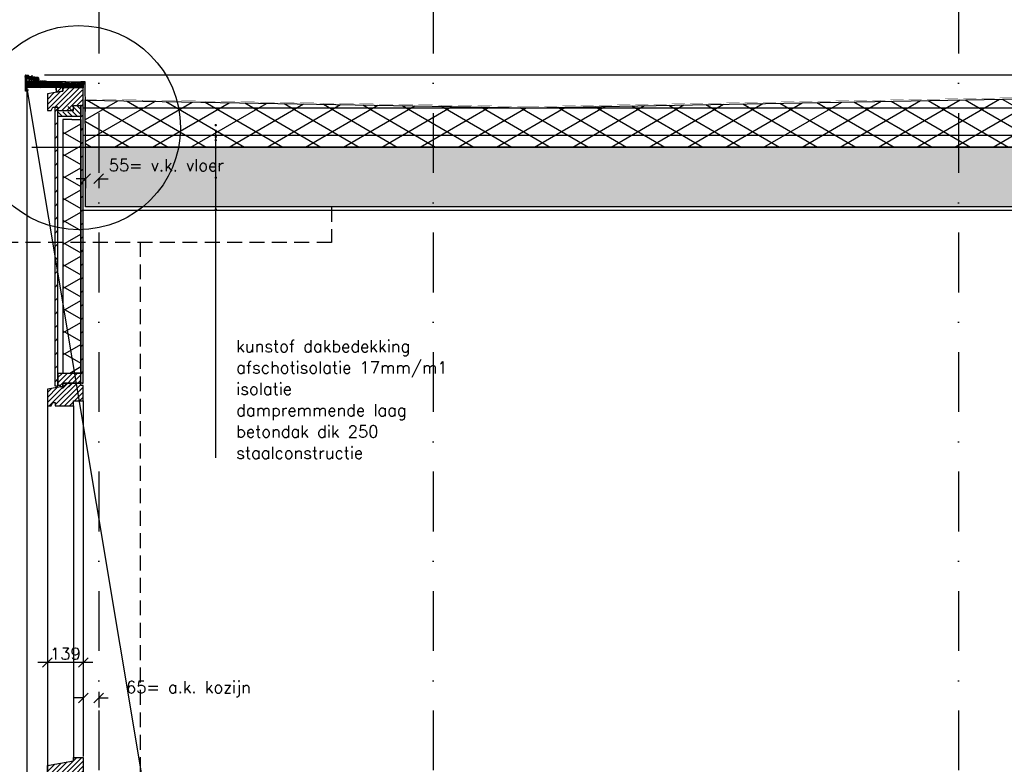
# Model space of a CAD drawing. Extents: x 0 to 317513, y 0 to 193913.
# Tile 14 of 105: x 167691 to 171814, y 158416 to 161532. Entities that reach past the tile are written whole.
import ezdxf

# ---------------------------------------------------------------- set-up
doc = ezdxf.new("R2010")
doc.units = 0
doc.header["$LTSCALE"] = 20
doc.header["$MEASUREMENT"] = 0
doc.header["$PDSIZE"] = -1
for name, pattern in [('CENTER', [5.421053, 3.388158, -0.677632, 0.677632, -0.677632]), ('DASHDOT', [25, 12.5, -6.25, 0, -6.25]), ('DD1', [2.66667, 1.66667, -0.5, 0, -0.5]), ('HIDDEN', [9.375, 6.25, -3.125]), ('HIDDEN2', [4.6875, 3.125, -1.5625])]:
    doc.linetypes.add(name, pattern=pattern)
doc.layers.get('0').update_dxf_attribs({"linetype": 'CONTINUOUS'})
doc.layers.get('DEFPOINTS').update_dxf_attribs({"linetype": 'CONTINUOUS'})
for name, color, linetype in [('_DETAILNUMMERS', 4, 'CONTINUOUS'), ('A--01A1_ACEER', 1, 'CONTINUOUS'), ('A--A21--_F-23-', 9, 'CONTINUOUS'), ('A--A23--_F--3-', 9, 'CONTINUOUS'), ('A--A35--_F--3-', 9, 'CONTINUOUS'), ('A--A42--_F--3-', 9, 'CONTINUOUS'), ('A--A42--_F-23-', 9, 'CONTINUOUS'), ('A--L13D3_VLOEREN', 3, 'CONTINUOUS'), ('A--L13DC4_VLOEREN', 4, 'HIDDEN'), ('A--L21--', 3, 'CONTINUOUS'), ('A--L21--_F--3-', 7, 'CONTINUOUS'), ('A--L21--_F-23-', 4, 'CONTINUOUS'), ('A--L27DC4_DAKEN', 4, 'HIDDEN'), ('A--L28D1_KONSTRUKTIES', 1, 'CONTINUOUS'), ('A--L28DC1_KONSTRUKTIES', 1, 'HIDDEN2'), ('A--L31--', 2, 'CONTINUOUS'), ('A--L31--_F--3-', 7, 'CONTINUOUS'), ('A--L31--_F123--A1-BINNENKOZ', 1, 'CONTINUOUS'), ('A--L31A1_BUITENKOZIJN', 1, 'CONTINUOUS'), ('A--L42--', 7, 'CONTINUOUS'), ('A--L42--_F--3-', 7, 'CONTINUOUS'), ('A--L42--_F-23-', 7, 'CONTINUOUS'), ('A--L47', 7, 'CONTINUOUS'), ('A--M$1A-_F123-', 1, 'CONTINUOUS'), ('A--T$1A-_F123_20', 1, 'CONTINUOUS'), ('A--T01A-25_TEKST', 2, 'CONTINUOUS'), ('STRAMIEN', 8, 'DD1'), ('X--LR---_CP', 7, 'CONTINUOUS')]:
    doc.layers.add(name, color=color, linetype=linetype)
doc.styles.add('ALFA-0_25', font='ROMANS')
doc.styles.add('HIEMSTRA', font='romans.shx')
doc.dimstyles.new('STANDARD$0', dxfattribs={"dimscale": 50, "dimtxt": 2.5, "dimasz": 2, "dimexe": 2, "dimexo": 0, "dimgap": 2, "dimtad": 1, "dimdec": 0, "dimzin": 0, "dimdsep": 46, "dimtxsty": 'ALFA-0_25', "dimblk1": 'OBLIQUE', "dimblk2": 'OBLIQUE', "dimsah": 1, "dimcen": -3, "dimdle": 2, "dimclrd": 1, "dimclre": 1, "dimclrt": 2, "dimadec": 0, "dimazin": 0, "dimtfac": 0.666667, "dimtofl": 0, "dimtmove": 2, "dimatfit": 3, "dimldrblk": 'OBLIQUE', "dimfxl": 0, "dimtvp": 0.833333, "dimtolj": 1, "dimtzin": 0, "dimarcsym": 0})

# ---------------------------------------------------------------- blocks, each defined once
blk = doc.blocks.new('_OBLIQUE')
at = {"color": 0, "linetype": 'ByBlock'}
blk.add_line((-0.5, -0.5), (0.5, 0.5), dxfattribs=at)
blk = doc.blocks.new('*D529')
at = {"layer": 'A--M$1A-_F123-', "color": 1, "lineweight": -2}
for p, q in [((167957.3, 158718.5), (167957.3, 158653.5)), ((168022.3, 158718.5), (168022.3, 158653.5)), ((167957.3, 158693.5), (167917.3, 158693.5)), ((168022.3, 158693.5), (168062.3, 158693.5))]:
    blk.add_line(p, q, dxfattribs=at)
at = {"layer": 'DEFPOINTS', "color": 0}
for p in [(167957.3, 158718.5), (168022.3, 158718.5), (167957.3, 158693.5)]:
    blk.add_point(p, dxfattribs=at)
at = {"layer": 'A--M$1A-_F123-', "color": 1, "lineweight": -2, "xscale": 40, "yscale": 40, "zscale": 40}
blk.add_blockref('_OBLIQUE', (167957.3, 158693.5), dxfattribs=at)
at = {"layer": 'A--M$1A-_F123-', "color": 1, "lineweight": -2, "xscale": 40, "yscale": 40, "zscale": 40, "rotation": 180}
blk.add_blockref('_OBLIQUE', (168022.3, 158693.5), dxfattribs=at)
at = {"layer": 'A--M$1A-_F123-', "color": 2, "insert": (168397.8, 158730.4), "char_height": 50, "attachment_point": 5, "style": 'ALFA-0_25'}
blk.add_mtext('\\A1;65= a.k. kozijn', dxfattribs=at)
blk = doc.blocks.new('KOZIJN_VO')
at = {"layer": 'A--A35--_F--3-'}
h = blk.add_hatch(dxfattribs=at)
h.set_pattern_fill('ALFALINE', color=256, scale=15, style=0, pattern_type=2)
h.set_pattern_definition([(45, (480.146, -1305.231), (-10.6066, 10.6066), [])])
h.paths.add_polyline_path([(-140, 34.5), (-31, 54), (-31, 68), (10, 68), (10, 0), (0, 0), (-54.9, 0), (-54.9, -27), (-96, -27), (-96, -13), (-117, -13), (-125, -27), (-140, -27)])
h = blk.add_hatch(dxfattribs=at)
h.set_pattern_fill('ALFALINE', color=256, scale=15, angle=90, style=0)
h.set_pattern_definition([(135, (-158879.265, -100162.915), (-10.6066017, -10.6066017), [])])
h.paths.add_polyline_path([(-96, -27), (-54.9, -27), (-54.9, 0), (0, 0), (0, -46), (-54.9, -46), (-96, -46)])
at = {"layer": 'A--L31--_F--3-', "color": 2, "linetype": 'Continuous'}
for points in [[(-140, 34.5), (-31, 54), (-31, 68), (10, 68), (10, 0), (0, 0), (0, 0), (-54.9, 0), (-54.9, -27), (-96, -27), (-96, -13), (-117, -13), (-125, -27), (-140, -27)], [(-96, -27), (-54.9, -27), (-54.9, 0), (0, 0), (0, -46), (-54.9, -46), (-96, -46), (-96, -27)]]:
    blk.add_lwpolyline(points, close=True, dxfattribs=at)
at = {"layer": 'X--LR---_CP'}
blk.add_point((0, 0), dxfattribs=at)
blk = doc.blocks.new('E100606D_8713350')
at = {"color": 0}
blk.add_lwpolyline([(17.9, 1.6), (20.2, 1.6), (20, 1.8, -0.57735), (20.2, 2.1), (21.5, 2.1), (22.8, 2.1, -0.57735), (23, 1.8), (22.9, 1.6), (25.2, 1.6), (25, 1.8, -0.57735), (25.2, 2.1), (26.5, 2.1), (27.8, 2.1, -0.57735), (28, 1.8), (27.9, 1.6), (30.2, 1.6), (30, 1.8, -0.57735), (30.2, 2.1), (31.5, 2.1), (32.8, 2.1, -0.57735), (33, 1.8), (32.9, 1.6), (35.2, 1.6), (35, 1.8, -0.57735), (35.2, 2.1), (36.5, 2.1), (37.8, 2.1, -0.57735), (38, 1.8), (37.9, 1.6), (40.2, 1.6), (40, 1.8, -0.57735), (40.2, 2.1), (41.5, 2.1), (42.8, 2.1, -0.57735), (43, 1.8), (42.9, 1.6), (45.2, 1.6), (45, 1.8, -0.57735), (45.2, 2.1), (46.5, 2.1), (47.8, 2.1, -0.57735), (48, 1.8), (47.9, 1.6), (50.2, 1.6), (50, 1.8, -0.57735), (50.2, 2.1), (51.5, 2.1), (52.8, 2.1, -0.57735), (53, 1.8), (52.9, 1.6), (55.2, 1.6), (55, 1.8, -0.57735), (55.2, 2.1), (56.5, 2.1), (57.8, 2.1, -0.57735), (58, 1.8), (57.9, 1.6), (60.2, 1.6), (60, 1.8, -0.57735), (60.2, 2.1), (61.5, 2.1), (62.8, 2.1, -0.57735), (63, 1.8), (62.9, 1.6), (65.2, 1.6), (65, 1.8, -0.57735), (65.2, 2.1), (66.5, 2.1), (67.8, 2.1, -0.57735), (68, 1.8), (67.9, 1.6), (70.2, 1.6), (70, 1.8, -0.57735), (70.2, 2.1), (71.5, 2.1), (72.8, 2.1, -0.57735), (73, 1.8), (72.9, 1.6), (78.3, 0.6, -0.912623), (78.3, 0.1), (-5.3, 0.1, 0.414214), (-5.8, -0.4), (-5.8, -1.4, -0.414214), (-6.3, -1.9, -0.414214), (-6.8, -1.4), (-6.8, -0.4, 0.414214), (-7.3, 0.1), (-9.5, 0.1, 0.414214), (-10, -0.4), (-10, -24.7, 0.414214), (-9.5, -25.2), (-7.3, -25.2, 0.414214), (-6.8, -24.7), (-6.8, -23.7, -0.414214), (-6.3, -23.2, -0.414214), (-5.8, -23.7), (-5.8, -25.7, -0.414214), (-6.3, -26.2), (-9.5, -26.2, 0.414214), (-10, -26.7), (-10, -38.7, 0.534511), (-9.3, -39.1), (-1, -35.7, -0.534511), (0, -36.4, -0.303347), (-0.4, -37.1), (-9.4, -40.8, -0.534511), (-11.5, -39.4), (-11.5, 12.6, -0.414214), (-10, 14.1), (0, 14.1, -0.414214), (0.5, 13.6), (0.5, 13.1, -0.414214), (0, 12.6), (-9.5, 12.6, 0.414214), (-10, 12.1), (-10, 2.6, 0.414214), (-9.5, 2.1), (-8.5, 2.1), (-7.2, 2.1, -0.57735), (-7, 1.8), (-7.1, 1.6), (-4.8, 1.6), (-5, 1.8, -0.57735), (-4.8, 2.1), (-3.5, 2.1), (-2.2, 2.1, -0.57735), (-2, 1.8), (-2.1, 1.6), (0.2, 1.6), (0, 1.8, -0.57735), (0.2, 2.1), (1.5, 2.1), (2.8, 2.1, -0.57735), (3, 1.8), (2.9, 1.6), (5.2, 1.6), (5, 1.8, -0.57735), (5.2, 2.1), (6.5, 2.1), (7.8, 2.1, -0.57735), (8, 1.8), (7.9, 1.6), (10.2, 1.6), (10, 1.8, -0.57735), (10.2, 2.1), (11.5, 2.1), (12.8, 2.1, -0.57735), (13, 1.8), (12.9, 1.6), (15.2, 1.6), (15, 1.8, -0.57735), (15.2, 2.1), (16.5, 2.1), (17.8, 2.1, -0.57735), (18, 1.8)], format="xyb", close=True, dxfattribs=at)
blk = doc.blocks.new('*U759')
at = {"layer": 'A--A42--_F-23-', "linetype": 'Continuous'}
h = blk.add_hatch(dxfattribs=at)
h.set_pattern_fill('ALFALINE', color=256, scale=40, style=0)
h.set_pattern_definition([(45, (-167845.36, -159998.335), (-28.284271, 28.284271), [])])
h.paths.add_polyline_path([(0, 0), (-6, 0), (-6, 1167.8), (0, 1167.8), (6, 1167.8), (6, 0)])
at = {"layer": 'A--L42--_F-23-', "color": 2, "linetype": 'Continuous'}
for points in [[(0, 0), (-6, 0), (-6, 1167.8), (0, 1167.8)], [(0, 0), (6, 0), (6, 1167.8), (0, 1167.8)]]:
    blk.add_lwpolyline(points, dxfattribs=at)
blk = doc.blocks.new('*U758')
at = {"layer": 'A--A42--_F-23-', "linetype": 'Continuous'}
h = blk.add_hatch(dxfattribs=at)
h.set_pattern_fill('ALFALINE', color=256, scale=40, style=0)
h.set_pattern_definition([(45, (-167952.36, -160011.32), (-28.284271, 28.284271), [])])
h.paths.add_polyline_path([(0, 0), (-5, 0), (-5, 1161.8), (0, 1161.8), (5, 1161.8), (5, 0)])
at = {"layer": 'A--L42--_F-23-', "color": 2, "linetype": 'Continuous'}
for points in [[(0, 0), (-5, 0), (-5, 1161.8), (0, 1161.8)], [(0, 0), (5, 0), (5, 1161.8), (0, 1161.8)]]:
    blk.add_lwpolyline(points, dxfattribs=at)
blk = doc.blocks.new('*U757')
at = {"layer": 'A--A21--_F-23-', "linetype": 'Continuous'}
h = blk.add_hatch(dxfattribs=at)
h.set_pattern_fill('ALFAISO', color=256, scale=80, angle=270, style=0)
h.set_pattern_definition([(330, (-40, 7e-15), (40, 69.282), []), (30, (-40, 7e-15), (-40, 69.282), [])])
h.paths.add_polyline_path([(0, 0), (37.5, 0), (37.5, -1061.7), (0, -1061.7), (-37.5, -1061.7), (-37.5, 0)])
at = {"layer": 'A--L21--_F--3-', "color": 3, "linetype": 'Continuous'}
for points in [[(0, 0), (-37.5, 0), (-37.5, -1061.7), (0, -1061.7)], [(0, 0), (37.5, 0), (37.5, -1061.7), (0, -1061.7)]]:
    blk.add_lwpolyline(points, dxfattribs=at)
blk = doc.blocks.new('*D466')
at = {"layer": 'A--M$1A-_F123-', "color": 1, "lineweight": -2}
for p, q in [((167967.4, 160866.4), (167927.4, 160866.4)), ((167967.4, 160869.3), (167967.4, 160826.4)), ((168022.3, 160869.2), (168022.3, 160826.4)), ((168022.3, 160866.4), (168062.3, 160866.4))]:
    blk.add_line(p, q, dxfattribs=at)
at = {"layer": 'DEFPOINTS', "color": 0}
for p in [(167967.4, 160869.3), (167967.4, 160866.4), (168022.3, 160869.2)]:
    blk.add_point(p, dxfattribs=at)
at = {"layer": 'A--M$1A-_F123-', "color": 1, "lineweight": -2, "xscale": 40, "yscale": 40, "zscale": 40}
blk.add_blockref('_OBLIQUE', (167967.4, 160866.4), dxfattribs=at)
at = {"layer": 'A--M$1A-_F123-', "color": 1, "lineweight": -2, "xscale": 40, "yscale": 40, "zscale": 40, "rotation": 180}
blk.add_blockref('_OBLIQUE', (168022.3, 160866.4), dxfattribs=at)
at = {"layer": 'A--M$1A-_F123-', "color": 2, "insert": (168305.3, 160922.8), "char_height": 50, "attachment_point": 5, "style": 'ALFA-0_25'}
blk.add_mtext('\\A1;55= v.k. vloer', dxfattribs=at)
blk = doc.blocks.new('*D470')
at = {"layer": 'A--M$1A-_F123-', "color": 1, "lineweight": -2}
for p, q in [((167997.3, 158841.9), (167767.3, 158841.9)), ((167807.3, 158866.9), (167807.3, 158801.9)), ((167957.3, 158866.9), (167957.3, 158801.9))]:
    blk.add_line(p, q, dxfattribs=at)
at = {"layer": 'DEFPOINTS', "color": 0}
for p in [(167807.3, 158866.9), (167807.3, 158841.9), (167957.3, 158866.9)]:
    blk.add_point(p, dxfattribs=at)
at = {"layer": 'A--M$1A-_F123-', "color": 1, "lineweight": -2, "xscale": 40, "yscale": 40, "zscale": 40, "rotation": 180}
blk.add_blockref('_OBLIQUE', (167807.3, 158841.9), dxfattribs=at)
at = {"layer": 'A--M$1A-_F123-', "color": 1, "lineweight": -2, "xscale": 40, "yscale": 40, "zscale": 40}
blk.add_blockref('_OBLIQUE', (167957.3, 158841.9), dxfattribs=at)
at = {"layer": 'A--M$1A-_F123-', "color": 2, "insert": (167882.4, 158878.8), "char_height": 50, "attachment_point": 5, "style": 'ALFA-0_25'}
blk.add_mtext('\\A1;139', dxfattribs=at)

msp = doc.modelspace()

# ---------------------------------------------------------------- hatches: boundary and pattern name
at = {"layer": 'A--A21--_F-23-'}
h = msp.add_hatch(dxfattribs=at)
h.set_pattern_fill('ALFAISO', color=256, scale=80, angle=270, style=0)
h.set_pattern_definition([(330, (-40, 58203.42), (40, 69.282032), []), (30, (-40, 58203.42), (-40, 69.282032), [])])
h.paths.add_polyline_path([(167965.8, 161194.8), (169822.3, 161163.5), (175242.7, 161262.6), (180622.3, 161163.3), (184090.6, 161262.6), (184090.6, 160999.3), (167967.4, 160999.3)])
at = {"layer": 'A--A23--_F--3-'}
h = msp.add_hatch(dxfattribs=at)
h.set_pattern_fill('ALFABET', color=256, scale=40, angle=1, style=0, pattern_type=2)
h.set_pattern_definition([(134, (397244.69, 65243.42), (172.64155, 166.718), []), (129, (397244.69, 65243.42), (-287.29845, -20.08986), [30, -330]), (184, (397244.7, 65243.42), (60.7431, 299.8624), [24, -264]), (78.5486, (397220.74, 65241.75), (-226.55556, 279.77237), [25.49608, -280.45684]), (132.8158, (397246.1, 65323.4), (-427.9869, -58.74715), [45, -495]), (82.3644, (397210.4, 65318.5), (-367.00786, 396.11265), [38.2441, -420.6852]), (187.8158, (397246.1, 65323.4), (-367.00755, 396.1129), [36, -396]), (158, (397205.74, 65304.11), (-241.53712, -156.85604), [30, -330]), (213, (397205.74, 65304.1), (-92.24906, 291.7144), [24, -264]), (107.5486, (397185.6, 65291.04), (-333.7863, 134.8581), [25.49608, -280.45684]), (141.5, (397244.69, 65243.42), (-2.53928, 133.22215), [0, -260.8, 0, -268, 0, -265]), (171.5, (397244.69, 65243.42), (-102.458415, 159.577135), [0, -152.8, 0, -254.8, 0, -101]), (211.5, (397333.87, 65241.87), (-213.653908, -5.29398), [0, -100, 0, -312, 0, -414]), (221.5, (397373.87, 65241.17), (-232.54011, 44.1071), [0, -130, 0, -207.2, 0, -294]), (221.5, (397373.87, 65241.17), (-232.54011, 44.1071), [0, -130, 0, -207.2, 0, -294])])
h.paths.add_polyline_path([(184090.6, 160749.3), (167967.3, 160749.3), (167967.4, 160999.3), (184090.5, 160999.3)])
at = {"layer": 'A--A35--_F--3-'}
h = msp.add_hatch(dxfattribs=at)
h.set_pattern_fill('ALFALINE', color=256, scale=15, style=0, pattern_type=2)
h.set_pattern_definition([(45, (168389.723, 161420.066), (-10.6066, 10.6066), [])])
h.paths.add_polyline_path([(167851.4, 161152.1), (167916.3, 161152.1), (167916.3, 161173.1), (167957.3, 161173.1), (167957.3, 161237.1), (167947.3, 161237.1), (167947.3, 161247.1), (167871.3, 161247.1), (167871.3, 161233.1), (167807.3, 161221.6), (167807.3, 161152.1), (167822.3, 161152.1), (167830.3, 161166.1), (167851.4, 161166.1)])
h = msp.add_hatch(dxfattribs=at)
h.set_pattern_fill('ALFALINE', color=256, scale=15, style=0, pattern_type=2)
h.set_pattern_definition([(45, (8903.079, 58203.424), (-10.6066017, 10.6066017), [])])
h.paths.add_polyline_path([(167843.3, 161252.4), (167843.3, 161238.3), (167843.3, 161228.1), (167861.3, 161231.3), (167871.3, 161233.1), (167871.3, 161247.1), (167871.3, 161252.4), (167843.3, 161252.4), (167843.3, 161238.6)])
h = msp.add_hatch(dxfattribs=at)
h.set_pattern_fill('ALFALINE', color=256, scale=15, angle=90, style=0)
h.set_pattern_definition([(135, (9068.048, 61552.198), (-10.6066017, -10.6066017), [])])
h.paths.add_polyline_path([(167851.3, 161146.1), (167892.4, 161146.1), (167892.4, 161173.1), (167947.3, 161173.1), (167947.3, 161127.1), (167892.4, 161127.1), (167851.3, 161127.1)])
h = msp.add_hatch(dxfattribs=at)
h.set_pattern_fill('ALFALINE', color=256, scale=15, style=0, pattern_type=2)
h.set_pattern_definition([(45, (160389.743, 154248.494), (-10.606602, 10.606602), [])])
h.paths.add_polyline_path([(167851.3, 160051.6), (167851.3, 160002.6), (167861.3, 160002.6), (167861.3, 159987.5), (167916.3, 159997.3), (167916.3, 160011.3), (167947.3, 160011.3), (167947.3, 160051.6), (167851.3, 160051.6), (167851.3, 160002.9)])
h = msp.add_hatch(dxfattribs=at)
h.set_pattern_fill('ALFALINE', color=256, scale=15, style=0, pattern_type=2)
h.set_pattern_definition([(45, (168389.723, 159642.325), (-10.6066, 10.6066), [])])
h.paths.add_polyline_path([(167840.3, 159916.3), (167916.3, 159916.3), (167916.3, 159937.3), (167957.3, 159937.3), (167957.3, 160001.3), (167947.3, 160001.3), (167947.3, 160011.3), (167871.3, 160011.3), (167871.3, 159997.3), (167807.3, 159985.9), (167807.3, 159916.3), (167822.3, 159916.3), (167830.3, 159930.4), (167840.3, 159930.4)])
at = {"layer": 'A--A42--_F--3-'}
h = msp.add_hatch(dxfattribs=at)
h.set_pattern_fill('ALFALINE', color=256, scale=4, angle=132.3132, style=0, pattern_type=2)
h.set_pattern_definition([(177.3132, (169873.4944, 161810.6852), (-0.187505, -3.995603), [])])
h.paths.add_polyline_path([(167722.6, 161254.7), (167723.5, 161273.7), (167958.5, 161272), (167957.6, 161253.1), (167957.3, 161247.1), (167722.3, 161248.7)])

# ---------------------------------------------------------------- linework, layer by layer
at = {"color": 0}
for p, q in [((167713.9, 161298.8), (167713.9, 161288.6)), ((167718.5, 161287.1), (167714.2, 161282.8)), ((167714.2, 161282.8), (167714.2, 161235.6)), ((167714.8, 161283), (167715.3, 161283.5)), ((167728.5, 161298.6), (167715, 161299.8)), ((167715.3, 161294.2), (167715.3, 161297.9)), ((167715.3, 161288.7), (167715.3, 161290.8)), ((167718.1, 161293.9), (167715.4, 161291.2)), ((167715.5, 161296.9), (167716.6, 161298)), ((167718.5, 161295.8), (167715.6, 161296.6)), ((167718.1, 161284.7), (167715.6, 161282.2)), ((167715.6, 161263.9), (167715.6, 161282.2)), ((167715.6, 161238.2), (167715.6, 161262.2)), ((167715.6, 161262.2), (167720.7, 161262.2)), ((167725.2, 161297.6), (167715.8, 161298.4)), ((167717.9, 161295.6), (167716.1, 161293.8)), ((167720.7, 161263.4), (167716.1, 161263.4)), ((167716.6, 161298), (167719.9, 161297.7)), ((167718.1, 161284.7), (167730, 161283.7)), ((167718.3, 161289), (167718.3, 161290.2)), ((167718.5, 161287.1), (167718.5, 161295.8)), ((167723.6, 161294), (167719.9, 161297.7)), ((167719.9, 161287), (167720.6, 161294.6)), ((167719.9, 161286.4), (167719.9, 161294.5)), ((167720.8, 161285.9), (167719.9, 161287)), ((167720.3, 161285.9), (167755.6, 161282.8)), ((167720.7, 161294.9), (167722.4, 161293.2)), ((167720.8, 161285.9), (167721.8, 161285.8)), ((167720.9, 161294.7), (167724, 161291.6)), ((167721.8, 161285.8), (167722.2, 161289.8)), ((167734.1, 161288.7), (167722.2, 161289.8)), ((167722.4, 161287.9), (167723.2, 161287.8)), ((167724, 161291.6), (167736.3, 161290.6)), ((167730, 161292.8), (167725.2, 161297.6)), ((167730.6, 161294.1), (167728.3, 161296.4)), ((167729.6, 161297.5), (167728.5, 161298.6)), ((167728.7, 161292), (167729.4, 161291.9)), ((167729.7, 161271.3), (167729.2, 161270.4)), ((167729.4, 161275.4), (167733, 161275.4)), ((167730, 161292.8), (167767.1, 161289.5)), ((167730.5, 161271.5), (167730.1, 161271.5)), ((167730.5, 161283.2), (167730.5, 161276.8)), ((167767.7, 161290.8), (167730.6, 161294.1)), ((167731.9, 161276.8), (167731.9, 161283)), ((167732.2, 161271.5), (167731.9, 161271.5)), ((167732.4, 161283.5), (167752.8, 161281.7)), ((167733.1, 161270.4), (167732.6, 161271.3)), ((167733.8, 161284.8), (167734.1, 161288.7)), ((167733.8, 161284.8), (167737.7, 161284.4)), ((167736.2, 161289.4), (167736.3, 161290.6)), ((167736.2, 161289.4), (167744.1, 161288.8)), ((167738, 161286.9), (167736.2, 161289.4)), ((167736.3, 161290.6), (167740.3, 161290.2)), ((167737.7, 161284.4), (167738, 161286.9)), ((167741.9, 161286.6), (167738, 161286.9)), ((167744.2, 161289.9), (167740.3, 161290.2)), ((167741.9, 161286.6), (167741.7, 161284.1)), ((167741.7, 161284.1), (167745.7, 161283.7)), ((167744.1, 161288.8), (167741.9, 161286.6)), ((167744.2, 161284.6), (167744.1, 161283.5)), ((167760.2, 161288.5), (167744.2, 161289.9)), ((167745.7, 161283.7), (167746.1, 161287.7)), ((167746.1, 161287.7), (167758, 161286.7)), ((167748.3, 161276.8), (167747.6, 161275.7)), ((167747.8, 161275.4), (167751.6, 161275.4)), ((167750.8, 161276.8), (167748.3, 161276.8)), ((167753.2, 161280.9), (167750.8, 161276.8)), ((167751.6, 161275.4), (167753.2, 161278.2)), ((167751.6, 161275.4), (167769.2, 161275.4)), ((167753.2, 161278.2), (167768.2, 161276.9)), ((167755.7, 161282.5), (167754.2, 161279.8)), ((167768.9, 161278.3), (167754.3, 161279.5)), ((167755, 161279.9), (167757.4, 161279.7)), ((167757.4, 161279.7), (167758, 161286.7)), ((167757.4, 161279.7), (167759.4, 161279.5)), ((167759.4, 161279.5), (167760.2, 161288.5)), ((167759.4, 161279.5), (167764.1, 161279.1)), ((167763.3, 161288.2), (167760.2, 161288.5)), ((167764.1, 161279.1), (167764.6, 161285.1)), ((167764.6, 161285.1), (167765.6, 161285)), ((167765.7, 161286), (167764.7, 161287.4)), ((167764.7, 161284.5), (167765.6, 161283.6)), ((167769, 161284.7), (167764.9, 161285)), ((167765.6, 161285), (167765.7, 161286)), ((167765.6, 161283.6), (167768.8, 161283.3)), ((167767.1, 161289.5), (167769.6, 161286.8)), ((167770.9, 161287.3), (167767.7, 161290.8)), ((167768.2, 161276.9), (167769.2, 161276)), ((167768.8, 161283.3), (167771, 161281.1)), ((167771, 161276.1), (167768.9, 161278.3)), ((167769.2, 161276), (167769.2, 161275.4)), ((167769.2, 161275.4), (167770.8, 161275.4)), ((167769.6, 161286.8), (167769.6, 161285.2)), ((167770.9, 161283.2), (167770.9, 161287.3)), ((167771.9, 161282.2), (167770.9, 161283.2)), ((167771.9, 161281.5), (167771.9, 161282.2)), ((167719.9, 161238.2), (167715.6, 161238.2)), ((167715.6, 161236.6), (167715.6, 161236.9)), ((167715.6, 161236.9), (167720.7, 161236.9)), ((167719.9, 161233.9), (167719.9, 161238.2)), ((167720.7, 161234.4), (167720.4, 161234.4)), ((167721.2, 161253.6), (167721.2, 161253.9)), ((167721.2, 161237.4), (167721.2, 161233.9))]:
    msp.add_line(p, q, dxfattribs=at)
at = {"color": 0, "linetype": 'CENTER'}
msp.add_line((167741.7, 161299.3), (167739, 161269.4), dxfattribs=at)
at = {"color": 0}
for centre, radius, start, end in [((167714.9, 161298.8), 1, 85, 180), ((167714.4, 161288.6), 0.5, 180, 315), ((167715.8, 161297.9), 0.5, 85, 180), ((167715.8, 161288.9), 0.5, 180, 315), ((167715.8, 161285.5), 0.5, 135, 180), ((167715.7, 161296.8), 0.2, 135, 255.7056), ((167718.1, 161295.5), 0.2, 0, 135), ((167717.8, 161294.2), 0.5, 315, 0), ((167720.4, 161294.5), 0.5, 45, 180), ((167720.4, 161281.1), 0.5, 180, 265), ((167720.8, 161289.3), 0.2, 45, 175), ((167723.3, 161293.6), 0.5, 265, 45), ((167728.6, 161296.8), 0.5, 85, 225), ((167729.4, 161275.6), 0.2, 150, 270), ((167729.4, 161297.4), 0.2, 265, 45), ((167730.1, 161276.3), 0.5, 90, 150), ((167730, 161277.9), 0.5, 0, 85), ((167732.4, 161283), 0.5, 85, 180), ((167732.2, 161276.3), 0.5, 30, 90), ((167733, 161275.6), 0.2, 270, 30), ((167747.8, 161270.3), 0.2, 150, 270), ((167752.8, 161281.2), 0.5, 330, 85), ((167754.3, 161279.7), 0.2, 150, 265), ((167755.1, 161280.4), 0.5, 150, 265), ((167755.6, 161282.6), 0.2, 0, 85), ((167755.6, 161282.6), 0.2, 330, 0), ((167763.1, 161286.2), 2, 35, 85), ((167764.9, 161284.7), 0.3, 85, 225), ((167769.1, 161285.2), 0.5, 265, 0), ((167770.8, 161275.8), 0.4, 270, 0), ((167771.4, 161281.5), 0.5, 225, 315), ((167770.8, 161275.8), 0.4, 0, 45), ((167771.4, 161281.5), 0.5, 315, 0), ((167714.4, 161235.6), 0.2, 180, 270), ((167714.4, 161236.6), 1.2, 270, 0), ((167716.1, 161258.6), 0.5, 180, 270), ((167720.4, 161233.9), 0.5, 90, 180), ((167720.7, 161253.9), 0.5, 0, 90), ((167720.7, 161253.6), 0.5, 270, 0), ((167720.7, 161237.4), 0.5, 270, 0), ((167720.7, 161233.9), 0.5, 0, 90)]:
    msp.add_arc(centre, radius, start, end, dxfattribs=at)
at = {"layer": '_DETAILNUMMERS'}
msp.add_circle((167937.3, 161080.4), 427.3, dxfattribs=at)
at = {"layer": 'A--01A1_ACEER', "color": 5}
msp.add_line((169722.3, 149299.3), (167713.9, 161293.7), dxfattribs=at)
at = {"layer": 'A--01A1_ACEER'}
for p, q in [((208660.8, 161299.3), (167795.5, 161299.3)), ((167764.4, 161248.4), (167722.3, 161248.7))]:
    msp.add_line(p, q, dxfattribs=at)
at = {"layer": 'A--L13D3_VLOEREN'}
for p, q in [((167957.3, 161163.5), (209187, 161158.6)), ((167957.3, 161048.6), (209187, 161048.6))]:
    msp.add_line(p, q, dxfattribs=at)
at = {"layer": 'A--L13DC4_VLOEREN', "const_width": 1}
msp.add_lwpolyline([(186365.1, 161231.2), (184090.6, 161267.6), (190675.6, 161162.1), (196112.1, 161262), (201577.1, 161161.8), (209189.5, 161286.5), (201575.6, 161166.2), (196111.7, 161265.7), (193862.7, 161224.2), (190675.6, 161166.4), (185832, 161239.7), (184090.6, 161267.6), (184090.6, 161267.6), (184090.6, 161267.6), (180622.3, 161168.3), (175242.7, 161267.6), (169822.3, 161168.5), (167965.8, 161199.8), (167961.8, 161199.8), (167961.7, 161266.7)], dxfattribs=at)
at = {"layer": 'A--L21--'}
msp.add_lwpolyline([(167965.8, 161194.8), (169822.3, 161163.5), (175242.7, 161262.6), (180622.3, 161163.3), (184090.6, 161262.6), (184090.6, 160999.3), (167967.4, 160999.3)], close=True, dxfattribs=at)
at = {"layer": 'A--L21--_F-23-', "linetype": 'Continuous'}
msp.add_lwpolyline([(184090.6, 160749.3), (167967.3, 160749.3), (167967.4, 160999.3), (184090.5, 160999.3)], close=True, dxfattribs=at)
at = {"layer": 'A--L27DC4_DAKEN'}
for p, q in [((167759.7, 161275.2), (167964.6, 161273)), ((167964.6, 161273, 0.4), (167964.8, 160999.3, 6.8))]:
    msp.add_line(p, q, dxfattribs=at)
at = {"layer": 'A--L28D1_KONSTRUKTIES'}
msp.add_line((184090.6, 160734.5), (167957.3, 160734), dxfattribs=at)
at = {"layer": 'A--L28DC1_KONSTRUKTIES'}
msp.add_line((168197.3, 157539.3), (168197.3, 160599.3), dxfattribs=at)
msp.add_lwpolyline([(168997.3, 160749.3), (168997.3, 160599.3), (167047.3, 160599.3), (167047.3, 160749.3)], dxfattribs=at)
at = {"layer": 'A--L31--_F--3-', "color": 2, "linetype": 'Continuous'}
for points in [[(167851.4, 161152.1), (167916.3, 161152.1), (167916.3, 161173.1), (167957.3, 161173.1), (167957.3, 161237.1), (167957.3, 161247.1), (167957.3, 161247.1), (167871.3, 161247.1), (167871.3, 161233.1), (167807.3, 161221.6), (167807.3, 161152.1), (167822.3, 161152.1), (167830.3, 161166.1), (167851.4, 161166.1)], [(167843.3, 161247.9), (167843.3, 161238.3), (167843.3, 161228.1), (167861.3, 161231.3), (167871.3, 161233.1), (167871.3, 161247.1), (167871.3, 161247.1), (167871.3, 161247.1), (167843.3, 161247.9), (167843.3, 161238.6)], [(167851.4, 161152.1), (167916.3, 161152.1), (167916.3, 161173.1), (167947.3, 161173.1), (167947.3, 161127.1), (167892.4, 161127.1), (167851.3, 161127.1), (167851.4, 161152.1)], [(167851.3, 160051.6), (167851.3, 160002.6), (167861.3, 160002.6), (167861.3, 159995.6), (167871.3, 159997.3), (167871.3, 160011.3), (167947.3, 160011.3), (167947.3, 160051.6), (167851.3, 160051.6), (167851.3, 160002.9)], [(167840.3, 159916.3), (167916.3, 159916.3), (167916.3, 159937.3), (167957.3, 159937.3), (167957.3, 160001.3), (167947.3, 160001.3), (167947.3, 160011.3), (167871.3, 160011.3), (167871.3, 159997.3), (167807.3, 159985.9), (167807.3, 159916.3), (167822.3, 159916.3), (167830.3, 159930.4), (167840.3, 159930.4)]]:
    msp.add_lwpolyline(points, close=True, dxfattribs=at)
at = {"layer": 'A--L31--_F123--A1-BINNENKOZ'}
msp.add_line((167722.3, 153271.9), (167722.3, 161244), dxfattribs=at)
at = {"layer": 'A--L31A1_BUITENKOZIJN'}
for p, q in [((167916.3, 159915.8), (167916.3, 158439.3)), ((167916.3, 159915.8), (167916.3, 158439.3)), ((167957.3, 159936.8), (167957.3, 158448.4)), ((167957.3, 159936.8), (167957.3, 158448.4))]:
    msp.add_line(p, q, dxfattribs=at)
for points in [[(167807.3, 159915.8), (167807.3, 156477.8)], [(167807.3, 159915.8), (167807.3, 156833.3)]]:
    msp.add_lwpolyline(points, dxfattribs=at)
at = {"layer": 'A--L42--_F--3-', "color": 3, "linetype": 'Continuous'}
msp.add_line((167957.3, 161247.1), (167722.3, 161248.7), dxfattribs=at)
msp.add_lwpolyline([(167722.3, 161248.7), (167723.5, 161273.7), (167958.5, 161272), (167957.3, 161247.1)], dxfattribs=at)
at = {"layer": 'A--T$1A-_F123_20', "const_width": 4.75}
for points in [[(168514.8, 161090.5, 1), (168509.5, 161090.5, 1)], [(168514.8, 161041.3, 1), (168509.5, 161041.3, 1)], [(168514.8, 161028.1, 1), (168509.5, 161028.1, 1)], [(168514.8, 160997.1, 1), (168509.5, 160997.1, 1)], [(168514.8, 160871, 1), (168509.5, 160871, 1)], [(168514.8, 160738.3, 1), (168509.5, 160738.3, 1)]]:
    msp.add_lwpolyline(points, format="xyb", close=True, dxfattribs=at)
at = {"layer": 'A--T01A-25_TEKST'}
msp.add_line((168512.1, 159698), (168512.1, 161070.9), dxfattribs=at)
at = {"layer": 'STRAMIEN', "linetype": 'DASHDOT'}
for p, q in [((168022.3, 168142.5), (168022.3, 148770)), ((169422.3, 168142.5), (169422.3, 148770)), ((171622.3, 168142.5), (171622.3, 148770)), ((150738.4, 160999.3), (241970.6, 160999.3))]:
    msp.add_line(p, q, dxfattribs=at)
at = {"layer": 'X--LR---_CP'}
msp.add_point((167947.3, 161173.1), dxfattribs=at)
at = {"layer": 'X--LR---_CP', "color": 1}
msp.add_point((167942.3, 160011.3), dxfattribs=at)

# ---------------------------------------------------------------- block references
at = {"layer": 'A--L21--'}
msp.add_blockref('*U757', (167909.9, 161115), dxfattribs=at)
at = {"layer": 'A--L31--'}
msp.add_blockref('KOZIJN_VO', (167947.3, 158376.3), dxfattribs=at)
at = {"layer": 'A--L42--'}
for name, p in [('*U759', (167845.4, 159998.3)), ('*U758', (167952.4, 160011.3))]:
    msp.add_blockref(name, p, dxfattribs=at)
at = {"layer": 'A--L47'}
msp.add_blockref('E100606D_8713350', (167726.8, 161273.6), dxfattribs=at)

# ---------------------------------------------------------------- texts
at = {"layer": 'A--T01A-25_TEKST', "style": 'HIEMSTRA'}
for s, p in [('kunstof dakbedekking', (168597.9, 160140.3)), ('afschotisolatie 17mm/m1', (168597.9, 160051.1)), ('isolatie', (168597.9, 159961.9)), ('dampremmende laag', (168597.9, 159872.7)), ('betondak dik 250', (168597.9, 159783.4)), ('staalconstructie', (168597.9, 159694.2))]:
    msp.add_text(s, height=50, dxfattribs=at).set_placement(p)

# ---------------------------------------------------------------- dimensions: what is measured, and where the dimension line sits
at = {"layer": 'A--M$1A-_F123-'}
for base, p1, p2, text, picture, middle in [((167967.4, 160866.4), (168022.3, 160869.2), (167967.4, 160869.3), '<>= v.k. vloer', '*D466', (168305.3, 160922.8)), ((167807.3, 158841.9), (167957.3, 158866.9), (167807.3, 158866.9), '139', '*D470', (167882.4, 158878.8)), ((167957.3, 158693.5), (168022.3, 158718.5), (167957.3, 158718.5), '<>= a.k. kozijn', '*D529', (168397.8, 158730.4))]:
    dim = msp.add_linear_dim(base=base, p1=p1, p2=p2, text=text, dimstyle='STANDARD$0', override={"dimscale": 20, "dimclrt": 2, "dimtix": 0, "dimtofl": 0}, dxfattribs=at)
    dim.commit()
    dim.dimension.update_dxf_attribs({"geometry": picture, "text_midpoint": middle, "dimtype": 160})

doc.saveas('drawing.dxf')
